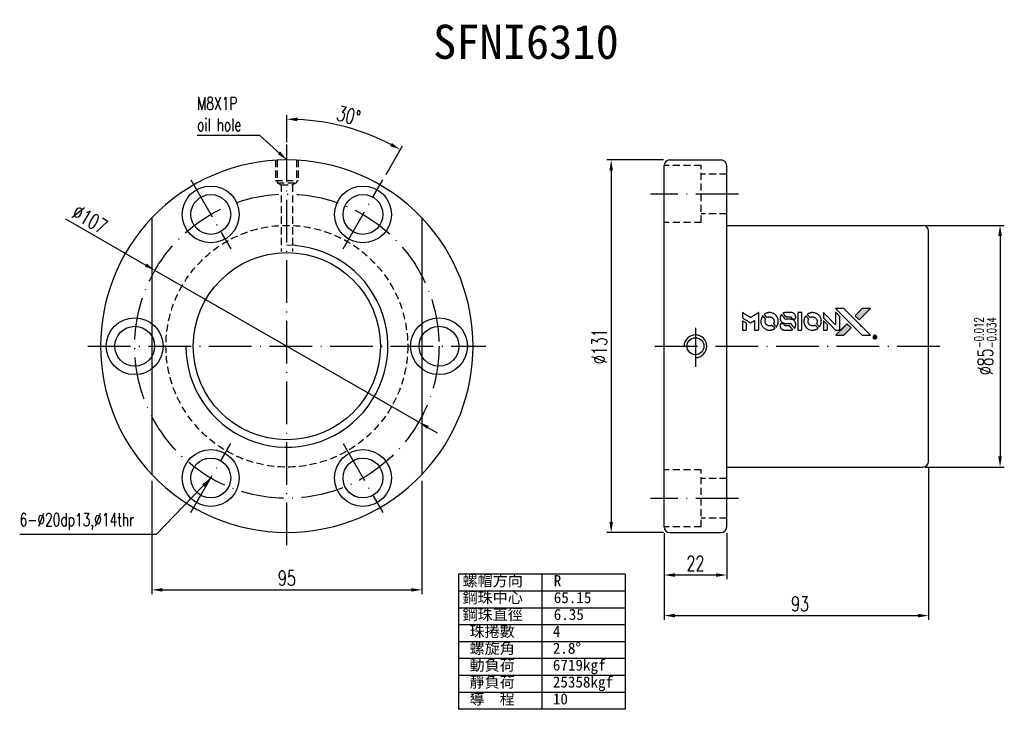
# Model space of a CAD drawing. Extents: x 956 to 1302, y 85 to 327.
import ezdxf
from ezdxf.enums import TextEntityAlignment as Align

# ---------------------------------------------------------------- set-up
doc = ezdxf.new("R2010")
doc.units = 0
doc.header["$MEASUREMENT"] = 0
doc.linetypes.add('CL-5', pattern=[7.1, 5, -1, 0.1, -1])
doc.linetypes.add('DASHED', pattern=[0.75, 0.5, -0.25])
doc.layers.get('0').update_dxf_attribs({"linetype": 'CONTINUOUS'})
doc.layers.add('CL', color=1, linetype='CL-5')
doc.layers.add('HID', color=2, linetype='DASHED')
doc.styles.add('CHN', font='SIMPLEX.shx', dxfattribs={"width": 0.7, "bigfont": 'CHINESET.shx'})
doc.styles.add('DIM-7', font='SIMPLEX.shx', dxfattribs={"width": 0.7, "bigfont": 'chineset.shx'})
doc.styles.add('T', font='KAIU.TTF')
doc.dimstyles.new('CNS', dxfattribs={"dimtxt": 4, "dimasz": 2, "dimexe": 1, "dimexo": 1.5, "dimgap": 0.09, "dimtad": 0, "dimdsep": 46, "dimtxsty": 'DIM-7', "dimcen": 0.09, "dimclrd": 4, "dimclre": 4, "dimclrt": 4, "dimadec": 0, "dimazin": 0, "dimtfac": 1, "dimtix": 1, "dimtmove": 2, "dimatfit": 3, "dimfxl": 1, "dimtvp": 0.85, "dimtolj": 1, "dimarcsym": 0})
doc.dimstyles.get("Standard").update_dxf_attribs({"dimscale": 0, "dimtxt": 4, "dimasz": 3, "dimexe": 1, "dimexo": 0.5, "dimgap": 1, "dimtad": 1, "dimdsep": 46, "dimtxsty": 'CHN', "dimcen": 0.09, "dimclrd": 256, "dimclre": 256, "dimclrt": 256, "dimadec": 0, "dimazin": 0, "dimtp": 1, "dimtm": 1, "dimtfac": 0.6, "dimtix": 1, "dimtmove": 2, "dimatfit": 3, "dimfxl": 1, "dimtvp": 0.85, "dimtolj": 1, "dimarcsym": 0})

# ---------------------------------------------------------------- blocks, each defined once
blk = doc.blocks.new('*D1')
at = {"color": 0, "lineweight": -2, "transparency": 16777216}
for p, q in [((1049.69, 284.1), (1049.69, 293.67)), ((1084.56, 272.76), (1090.35, 282.78))]:
    blk.add_line(p, q, dxfattribs=at)
blk.add_arc((1049.69, 212.35), 79.82, 62.6921, 87.3079, dxfattribs=at)
at = {"color": 0, "transparency": 16777216}
for points in [[(1053.42, 291.46), (1053.45, 292.71), (1049.69, 292.17)], [(1086.61, 283.82), (1086.01, 282.73), (1089.6, 281.48)]]:
    blk.add_solid(points, dxfattribs=at)
at = {"color": 0, "transparency": 16777216, "insert": (1071.41, 293.43), "char_height": 5.25, "attachment_point": 5, "rotation": 345, "style": 'DIM-7'}
blk.add_mtext('\\A1;30°', dxfattribs=at)
blk = doc.blocks.new('*D2')
at = {"color": 0, "lineweight": -2, "transparency": 16777216}
for p, q in [((971.81, 257.16), (1000.06, 240.9)), ((1096.06, 185.67), (1003.31, 239.03)), ((1099.31, 183.8), (1102.56, 181.93))]:
    blk.add_line(p, q, dxfattribs=at)
at = {"color": 0, "transparency": 16777216}
for points in [[(1000.38, 241.44), (999.75, 240.36), (1003.31, 239.03)], [(1099.62, 184.34), (1099, 183.26), (1096.06, 185.67)]]:
    blk.add_solid(points, dxfattribs=at)
at = {"color": 0, "transparency": 16777216, "insert": (980.4, 256.97), "char_height": 5.25, "attachment_point": 5, "rotation": 330.0867, "style": 'DIM-7'}
blk.add_mtext('\\A1;∅107', dxfattribs=at)
blk = doc.blocks.new('*D3')
at = {"color": 0, "lineweight": -2, "transparency": 16777216}
for p, q in [((1182.11, 277.85), (1162.23, 277.85)), ((1163.73, 274.1), (1163.73, 150.6)), ((1182.11, 146.85), (1162.23, 146.85))]:
    blk.add_line(p, q, dxfattribs=at)
at = {"color": 0, "transparency": 16777216}
for points in [[(1163.1, 274.1), (1164.35, 274.1), (1163.73, 277.85)], [(1163.1, 150.6), (1164.35, 150.6), (1163.73, 146.85)]]:
    blk.add_solid(points, dxfattribs=at)
at = {"color": 0, "transparency": 16777216, "insert": (1159.6, 212.35), "char_height": 5.25, "attachment_point": 5, "rotation": 90, "style": 'DIM-7'}
blk.add_mtext('\\A1;%%C131', dxfattribs=at)
blk = doc.blocks.new('*D4')
at = {"color": 0, "lineweight": -2, "transparency": 16777216}
for p, q in [((1182.36, 146.6), (1182.36, 130.4)), ((1204.36, 146.6), (1204.36, 130.4)), ((1200.61, 131.9), (1186.11, 131.9))]:
    blk.add_line(p, q, dxfattribs=at)
at = {"color": 0, "transparency": 16777216}
for points in [[(1186.11, 132.52), (1186.11, 131.27), (1182.36, 131.9)], [(1200.61, 132.52), (1200.61, 131.27), (1204.36, 131.9)]]:
    blk.add_solid(points, dxfattribs=at)
at = {"color": 0, "transparency": 16777216, "insert": (1193.36, 136.02), "char_height": 5.25, "attachment_point": 5, "style": 'DIM-7'}
blk.add_mtext('\\A1;22', dxfattribs=at)
blk = doc.blocks.new('*D5')
at = {"color": 0, "lineweight": -2, "transparency": 16777216}
for p, q in [((1275.36, 169.6), (1275.36, 116.13)), ((1182.36, 146.6), (1182.36, 116.13)), ((1186.11, 117.63), (1271.61, 117.63))]:
    blk.add_line(p, q, dxfattribs=at)
at = {"color": 0, "transparency": 16777216}
for points in [[(1186.11, 118.26), (1186.11, 117.01), (1182.36, 117.63)], [(1271.61, 118.26), (1271.61, 117.01), (1275.36, 117.63)]]:
    blk.add_solid(points, dxfattribs=at)
at = {"color": 0, "transparency": 16777216, "insert": (1228.86, 121.76), "char_height": 5.25, "attachment_point": 5, "style": 'DIM-7'}
blk.add_mtext('\\A1; 93', dxfattribs=at)
blk = doc.blocks.new('*D6')
at = {"color": 0, "lineweight": -2, "transparency": 16777216}
for p, q in [((1274.11, 254.85), (1301.96, 254.85)), ((1300.46, 251.1), (1300.46, 173.6)), ((1274.11, 169.85), (1301.96, 169.85))]:
    blk.add_line(p, q, dxfattribs=at)
at = {"color": 0, "transparency": 16777216}
for points in [[(1299.83, 251.1), (1301.08, 251.1), (1300.46, 254.85)], [(1299.83, 173.6), (1301.08, 173.6), (1300.46, 169.85)]]:
    blk.add_solid(points, dxfattribs=at)
at = {"color": 0, "transparency": 16777216, "insert": (1295.28, 212.35), "char_height": 5.25, "attachment_point": 5, "rotation": 90, "style": 'CHN'}
blk.add_mtext('\\A1;%%C85{\\H3.15;\\S-0.012^ -0.034;}', dxfattribs=at)
blk = doc.blocks.new('*D7')
at = {"color": 0, "lineweight": -2, "transparency": 16777216}
for p, q in [((1002.19, 165), (1002.19, 125.19)), ((1097.19, 165), (1097.19, 125.19)), ((1005.94, 126.69), (1093.44, 126.69))]:
    blk.add_line(p, q, dxfattribs=at)
at = {"color": 0, "transparency": 16777216}
for points in [[(1005.94, 127.31), (1005.94, 126.06), (1002.19, 126.69)], [(1093.44, 127.31), (1093.44, 126.06), (1097.19, 126.69)]]:
    blk.add_solid(points, dxfattribs=at)
at = {"color": 0, "transparency": 16777216, "insert": (1049.69, 130.81), "char_height": 5.25, "attachment_point": 5, "style": 'DIM-7'}
blk.add_mtext('\\A1;95', dxfattribs=at)

msp = doc.modelspace()

# ---------------------------------------------------------------- hatches: boundary and pattern name
at = {"linetype": 'Continuous'}
h = msp.add_hatch(color=0, dxfattribs=at)
h.dxf.hatch_style = 1
h.paths.add_polyline_path([(1254.895, 225.584), (1253.44, 225.583), (1251.984, 225.583), (1250.73, 224.32, 0.000288), (1250.249, 223.835, 0.000479), (1249.844, 223.426, 0.000013), (1249.478, 223.055, 0.197177), (1249.476, 223.049, 0.1112764), (1249.477, 223.046, 0.0015954), (1249.92, 222.598, 0.0005055), (1250.197, 222.32), (1250.918, 221.599), (1252.907, 223.592)])
h.paths.add_polyline_path([(1246.806, 217.493), (1248.08, 218.768), (1247.357, 219.491, 0.000476), (1247.079, 219.768, 0.0015067), (1246.63, 220.213, 0.2256647), (1246.624, 220.213, 0.0011115), (1246.015, 219.607, 0.0003511), (1245.638, 219.229, 0.000108), (1244.045, 217.629, 0.0006916), (1243.239, 216.818, 0.0000771), (1242.683, 216.256, 0.1975269), (1242.675, 216.236, 0.2961744), (1242.681, 216.227, 0.0041949), (1243.394, 216.22, 0.0005293), (1244.104, 216.219), (1245.532, 216.219)])

# ---------------------------------------------------------------- linework, layer by layer
at = {"color": 0, "ltscale": 5}
for p, q in [((1184.36, 277.852), (1202.36, 277.852)), ((1182.36, 148.852), (1182.36, 275.852)), ((1204.36, 148.852), (1204.36, 275.852)), ((1204.36, 254.852), (1273.36, 254.852)), ((1275.36, 171.852), (1275.36, 252.852)), ((1275.36, 171.852), (1275.36, 252.852)), ((1193.36, 218.857), (1193.36, 205.105)), ((1204.36, 169.852), (1273.36, 169.852)), ((1184.36, 146.852), (1202.36, 146.852))]:
    msp.add_line(p, q, dxfattribs=at)
at = {"color": 0, "ltscale": 10}
for p, q in [((1002.188, 257.452), (1002.188, 167.252)), ((1097.188, 257.452), (1097.188, 167.252))]:
    msp.add_line(p, q, dxfattribs=at)
at = {"color": 0}
for p, q in [((1168.659, 132.179), (1110.077, 132.179)), ((1110.077, 132.179), (1110.077, 84.687)), ((1139.368, 132.179), (1139.368, 84.687)), ((1168.659, 132.179), (1168.659, 84.687)), ((1168.659, 126.242), (1110.077, 126.242)), ((1168.659, 120.306), (1110.077, 120.306)), ((1168.659, 114.369), (1110.077, 114.369)), ((1168.659, 108.433), (1110.077, 108.433)), ((1168.659, 102.496), (1110.077, 102.496)), ((1168.659, 96.56), (1110.077, 96.56)), ((1168.659, 90.623), (1110.077, 90.623)), ((1168.659, 84.687), (1110.077, 84.687))]:
    msp.add_line(p, q, dxfattribs=at)
for points in [[(1244.387, 223.833, -0.000056), (1245.258, 222.96, -0.000021), (1246.48, 221.735, -0.000021), (1247.811, 220.401, -0.000025), (1249.058, 219.151), (1251.982, 216.219), (1253.431, 216.223), (1254.88, 216.226), (1252.926, 218.193, 0.000274), (1251.987, 219.138, 0.000123), (1250.751, 220.379, 0.000121), (1249.444, 221.69, 0.000165), (1248.265, 222.872), (1245.557, 225.583), (1244.098, 225.583), (1242.639, 225.583)], [(1250.73, 224.32, 0.000288), (1250.249, 223.835, 0.000479), (1249.844, 223.426, 0.000013), (1249.478, 223.055, 0.197177), (1249.476, 223.049, 0.197497), (1249.478, 223.044, 0.00004), (1249.688, 222.832, 0.000836), (1249.921, 222.597, 0.000505), (1250.197, 222.32), (1250.918, 221.599), (1252.907, 223.592), (1254.895, 225.584), (1253.44, 225.583), (1251.984, 225.583)], [(1209.844, 223.251), (1209.844, 222.324), (1210.098, 222.168, -0.000297), (1210.254, 222.073, -0.000037), (1210.593, 221.865, -0.000043), (1210.997, 221.618, -0.000036), (1211.426, 221.354, 0.000044), (1211.847, 221.097, 0.000063), (1212.221, 220.867, 0.000035), (1212.537, 220.674, 0.0009), (1212.624, 220.621), (1212.747, 220.546), (1212.91, 220.646, 0.001175), (1213.004, 220.704, 0.000208), (1213.179, 220.813, 0.000225), (1213.385, 220.941, 0.000203), (1213.598, 221.074, -0.000711), (1213.8, 221.2, -0.001119), (1213.975, 221.308, -0.000263), (1214.128, 221.402, -0.04589), (1214.145, 221.411, -0.519312), (1214.16, 221.4, -0.001914), (1214.165, 221.152, -0.003124), (1214.168, 220.742, -0.000285), (1214.168, 219.721), (1214.168, 218.023), (1214.761, 218.023, 0.001727), (1215.185, 218.025, 0.025279), (1215.335, 218.033, 0.073886), (1215.422, 218.056, 0.07426), (1215.499, 218.103, 0.03264), (1215.518, 218.122, 0.01784), (1215.54, 218.147, 0.017712), (1215.56, 218.175, 0.026854), (1215.576, 218.2), (1215.607, 218.259), (1215.611, 221.221), (1215.615, 224.183), (1215.582, 224.162, -0.004595), (1215.559, 224.148, -0.00016), (1215.469, 224.091, -0.000298), (1215.362, 224.025, -0.000208), (1215.242, 223.951, 0.000986), (1214.889, 223.731, 0.00025), (1214.317, 223.373, 0.000268), (1213.707, 222.991, 0.000436), (1213.19, 222.666, -0.002932), (1213.019, 222.56, -0.004718), (1212.873, 222.472, -0.001113), (1212.744, 222.396, -0.227179), (1212.73, 222.395, -0.045982), (1212.715, 222.402, -0.000145), (1212.542, 222.508, -0.000825), (1212.347, 222.629, -0.000517), (1212.119, 222.77, 0.000056), (1211.336, 223.257, 0.000289), (1210.903, 223.525, 0.000481), (1210.58, 223.725, 0.000418), (1210.242, 223.934), (1209.844, 224.178)], [(1216.922, 222.902, 0.064158), (1216.543, 222.19, 0.06356), (1216.354, 221.403, 0.064004), (1216.37, 220.6, 0.066747), (1216.589, 219.838, 0.04321), (1216.85, 219.362, 0.044737), (1217.186, 218.943, 0.044901), (1217.589, 218.592, 0.044184), (1218.051, 218.317, 0.026293), (1218.402, 218.17, 0.033344), (1218.741, 218.074, 0.033227), (1219.09, 218.023, 0.025815), (1219.473, 218.013, 0.023119), (1219.84, 218.039, 0.031044), (1220.168, 218.099, 0.031337), (1220.483, 218.198, 0.024258), (1220.813, 218.344, 0.015622), (1220.929, 218.406, 0.008495), (1221.066, 218.49, 0.008415), (1221.198, 218.575, 0.020814), (1221.291, 218.644), (1221.333, 218.677), (1220.891, 219.123, 0.002843), (1220.56, 219.454, 0.033917), (1220.424, 219.572, 0.087906), (1220.321, 219.623, 0.073302), (1220.201, 219.641, 0.022047), (1220.142, 219.638, 0.026465), (1220.087, 219.631, 0.022233), (1220.026, 219.616, 0.009985), (1219.948, 219.591, -0.039011), (1219.663, 219.52, -0.044398), (1219.383, 219.498, -0.045096), (1219.108, 219.526, -0.04265), (1218.836, 219.603, -0.071154), (1218.453, 219.814, -0.068827), (1218.14, 220.126, -0.068713), (1217.922, 220.512, -0.070507), (1217.82, 220.939, -0.028605), (1217.813, 221.122, -0.031418), (1217.828, 221.299, -0.031044), (1217.865, 221.474, -0.02668), (1217.924, 221.653, 0.038913), (1217.957, 221.758, 0.043732), (1217.971, 221.864, 0.047754), (1217.966, 221.96, 0.075756), (1217.942, 222.039, 0.07294), (1217.915, 222.08, 0.003456), (1217.802, 222.202, 0.005023), (1217.655, 222.356, 0.002422), (1217.463, 222.551, 0.000819), (1217.289, 222.725, 0.001349), (1217.142, 222.872, 0.0001), (1217.009, 223.003, 0.205335), (1217.004, 223.005, 0.219821), (1216.999, 223.003, 0.002494), (1216.977, 222.975, 0.007089), (1216.951, 222.941, 0.004494)], [(1219.086, 224.15, 0.024131), (1218.823, 224.109, 0.022344), (1218.558, 224.042, 0.021883), (1218.295, 223.951, 0.020884), (1218.036, 223.835, 0.010669), (1217.889, 223.758, 0.010389), (1217.744, 223.674, 0.010913), (1217.615, 223.592, 0.022227), (1217.519, 223.521), (1217.483, 223.492), (1217.948, 223.035, 0.002452), (1218.13, 222.858, 0.003628), (1218.292, 222.705, 0.001662), (1218.43, 222.575, 0.070159), (1218.464, 222.552, 0.047671), (1218.49, 222.542, 0.018624), (1218.528, 222.533, 0.017921), (1218.571, 222.526, 0.018804), (1218.614, 222.522, 0.018255), (1218.672, 222.521, 0.041312), (1218.716, 222.525, 0.037164), (1218.762, 222.537, 0.012342), (1218.826, 222.561, -0.015101), (1218.981, 222.619, -0.035998), (1219.101, 222.649, -0.033244), (1219.228, 222.663, -0.011249), (1219.416, 222.668, -0.004059), (1219.568, 222.666, -0.019693), (1219.655, 222.662, -0.027943), (1219.726, 222.651, -0.014411), (1219.814, 222.63, -0.033089), (1220.022, 222.558, -0.033887), (1220.217, 222.461, -0.034021), (1220.396, 222.338, -0.033942), (1220.557, 222.192, -0.02816), (1220.701, 222.025, -0.035032), (1220.814, 221.854, -0.035269), (1220.902, 221.669, -0.029196), (1220.969, 221.463, -0.037862), (1221.013, 221.225, -0.043657), (1221.017, 220.995, -0.043064), (1220.981, 220.764, -0.035184), (1220.904, 220.527, 0.033699), (1220.868, 220.414, 0.052815), (1220.853, 220.313, 0.059167), (1220.861, 220.22, 0.058972), (1220.89, 220.131, 0.059208), (1220.933, 220.062, 0.021125), (1221.009, 219.975, 0.008691), (1221.149, 219.831, 0.000851), (1221.495, 219.491, 0.001873), (1221.673, 219.318, 0.013884), (1221.76, 219.238, 0.022355), (1221.813, 219.196, 0.341453), (1221.835, 219.197, 0.073011), (1221.879, 219.246, 0.004587), (1221.985, 219.408, 0.00748), (1222.089, 219.577, 0.016837), (1222.162, 219.708, 0.028606), (1222.302, 220.029, 0.031352), (1222.401, 220.354, 0.031004), (1222.458, 220.692, 0.0268), (1222.478, 221.051, 0.026698), (1222.457, 221.432, 0.03002), (1222.397, 221.794, 0.030357), (1222.294, 222.142, 0.028554), (1222.147, 222.483, 0.062944), (1221.726, 223.115, 0.062206), (1221.159, 223.625, 0.062448), (1220.487, 223.978, 0.064355), (1219.754, 224.15, 0.017377), (1219.608, 224.16, 0.008369), (1219.42, 224.163, 0.008367), (1219.232, 224.16, 0.01757)], [(1223.485, 223.361, 0.023289), (1223.391, 223.215, 0.026845), (1223.316, 223.067, 0.026047), (1223.256, 222.908, 0.019751), (1223.206, 222.728, 0.013249), (1223.184, 222.627, 0.025169), (1223.174, 222.544, 0.016532), (1223.169, 222.441, 0.002937), (1223.167, 222.247, 0.003317), (1223.168, 222.074, 0.011808), (1223.172, 221.964, 0.01777), (1223.18, 221.88, 0.021476), (1223.194, 221.803, 0.04325), (1223.296, 221.477, 0.045753), (1223.45, 221.18, 0.04649), (1223.654, 220.92, 0.047672), (1223.9, 220.705, 0.025315), (1224.006, 220.637, 0.015208), (1224.138, 220.566, 0.01512), (1224.276, 220.503, 0.022488), (1224.401, 220.457, 0.027857), (1224.594, 220.407, 0.034138), (1224.78, 220.382, 0.014286), (1225.062, 220.373, 0.00124), (1225.781, 220.371, -0.00103), (1226.222, 220.37, -0.002552), (1226.546, 220.367, -0.001594), (1226.791, 220.363, -0.047676), (1226.852, 220.356, -0.085307), (1226.96, 220.313, -0.097789), (1227.041, 220.238, -0.085947), (1227.094, 220.129, -0.051339), (1227.121, 219.988, 0.014634), (1227.126, 219.939, 0.015028), (1227.134, 219.891, 0.014927), (1227.144, 219.85, 0.059415), (1227.153, 219.827, 0.070595), (1227.191, 219.775, 0.00028), (1227.699, 219.261, 0.000111), (1228.221, 218.734, 0.200239), (1228.243, 218.725, 0.268906), (1228.257, 218.733, 0.001866), (1228.329, 218.86, 0.007532), (1228.396, 218.982, 0.017818), (1228.44, 219.076, 0.013256), (1228.482, 219.179, 0.011636), (1228.52, 219.289, 0.011528), (1228.554, 219.401, 0.012303), (1228.581, 219.513, 0.0423), (1228.604, 219.687, 0.013657), (1228.61, 219.948, 0.013857), (1228.6, 220.211, 0.037428), (1228.575, 220.395, 0.014927), (1228.544, 220.519, 0.0122), (1228.505, 220.648, 0.012518), (1228.461, 220.769, 0.023062), (1228.418, 220.865, 0.065961), (1228.184, 221.211, 0.06055), (1227.862, 221.496, 0.059676), (1227.476, 221.698, 0.060497), (1227.055, 221.802, 0.025683), (1226.965, 221.809, 0.001528), (1226.692, 221.813, 0.002124), (1226.347, 221.816, 0.001173), (1225.927, 221.817, -0.000809), (1225.19, 221.818, -0.017164), (1224.971, 221.827, -0.063931), (1224.856, 221.85, -0.108429), (1224.773, 221.9, -0.052941), (1224.726, 221.956, -0.063675), (1224.694, 222.017, -0.050562), (1224.675, 222.095, -0.020337), (1224.664, 222.204, 0.009897), (1224.658, 222.271, 0.016482), (1224.651, 222.327, 0.019019), (1224.641, 222.371, 0.06043), (1224.631, 222.399, 0.076267), (1224.583, 222.463, 0.00054), (1224.102, 222.939, 0.000307), (1223.609, 223.425, 0.142594), (1223.57, 223.447, 0.232419), (1223.558, 223.444, 0.022995), (1223.537, 223.424, 0.024627), (1223.512, 223.396, 0.015407)], [(1224.828, 224.155, 0.018538), (1224.735, 224.144, 0.010695), (1224.625, 224.123, 0.01068), (1224.515, 224.097, 0.017678), (1224.424, 224.07, 0.013849), (1224.321, 224.033, 0.011814), (1224.214, 223.988, 0.004513), (1224.115, 223.942, 0.290035), (1224.105, 223.926, 0.196418), (1224.108, 223.918, 0.000124), (1224.285, 223.739, 0.001477), (1224.482, 223.538, 0.000898), (1224.717, 223.303), (1225.329, 222.692), (1226.095, 222.688, -0.001471), (1226.674, 222.683, -0.028714), (1226.852, 222.671, -0.097073), (1226.952, 222.638, -0.084199), (1227.038, 222.568, -0.042698), (1227.078, 222.513, -0.053912), (1227.106, 222.456, -0.051004), (1227.121, 222.392, -0.032967), (1227.126, 222.315, 0.00807), (1227.127, 222.276, 0.003023), (1227.129, 222.221, 0.002994), (1227.132, 222.162, 0.003629), (1227.135, 222.106), (1227.145, 221.975), (1227.731, 221.975, 0.001618), (1228.011, 221.976, 0.005206), (1228.197, 221.979, 0.00535), (1228.327, 221.984, 0.060675), (1228.377, 221.992, 0.048484), (1228.405, 222.004, 0.02389), (1228.438, 222.023, 0.022812), (1228.472, 222.048, 0.02462), (1228.503, 222.075, 0.061781), (1228.562, 222.149, 0.080179), (1228.595, 222.229, 0.048561), (1228.611, 222.343, 0.010021), (1228.615, 222.547, 0.016602), (1228.606, 222.82, 0.031409), (1228.577, 223.038, 0.036474), (1228.526, 223.228, 0.03439), (1228.446, 223.413, 0.065928), (1228.244, 223.703, 0.069066), (1227.976, 223.926, 0.065697), (1227.646, 224.076, 0.051559), (1227.259, 224.15, 0.020904), (1227.052, 224.16, 0.000451), (1226.039, 224.163, 0.000419), (1225.02, 224.164, 0.022759)], [(1229.32, 221.098), (1229.324, 218.03), (1229.925, 218.03), (1230.527, 218.03), (1230.598, 218.067, 0.071429), (1230.658, 218.109, 0.054799), (1230.71, 218.17, 0.053585), (1230.748, 218.242, 0.060698), (1230.768, 218.318, 0.033975), (1230.776, 218.444, 0.000112), (1230.777, 220.004, 0.000726), (1230.774, 221.531, 0.001084), (1230.767, 222.866), (1230.758, 224.165), (1230.037, 224.165), (1229.316, 224.165)], [(1232.061, 222.897, 0.018008), (1231.974, 222.764, 0.009842), (1231.877, 222.596, 0.009807), (1231.785, 222.421, 0.015716), (1231.715, 222.268, 0.048467), (1231.542, 221.719, 0.045841), (1231.474, 221.137, 0.046006), (1231.513, 220.554, 0.049638), (1231.659, 220.003, 0.064819), (1232.038, 219.288, 0.06695), (1232.584, 218.701, 0.066691), (1233.268, 218.279, 0.063505), (1234.05, 218.042, 0.03135), (1234.251, 218.021, 0.010439), (1234.545, 218.015, 0.010391), (1234.84, 218.021, 0.032408), (1235.036, 218.042, 0.015696), (1235.268, 218.09, 0.018095), (1235.486, 218.15, 0.018551), (1235.693, 218.225, 0.018352), (1235.896, 218.314, 0.015568), (1236.029, 218.385, 0.009832), (1236.181, 218.475, 0.009795), (1236.322, 218.567, 0.023727), (1236.422, 218.642), (1236.462, 218.675), (1236.021, 219.122, 0.001528), (1235.771, 219.374, 0.010022), (1235.643, 219.498, 0.019586), (1235.56, 219.569, 0.061865), (1235.498, 219.606, 0.055054), (1235.403, 219.637, 0.061607), (1235.308, 219.644, 0.048725), (1235.197, 219.628, 0.020221), (1235.051, 219.586, -0.017722), (1234.894, 219.54, -0.02685), (1234.755, 219.513, -0.02759), (1234.616, 219.5, -0.020233), (1234.461, 219.502, -0.04793), (1234.166, 219.545, -0.048386), (1233.885, 219.643, -0.047866), (1233.626, 219.795, -0.044964), (1233.395, 219.996, -0.04333), (1233.201, 220.236, -0.050921), (1233.063, 220.494, -0.051473), (1232.981, 220.772, -0.0459), (1232.953, 221.072, -0.019014), (1232.959, 221.218, -0.024114), (1232.975, 221.351, -0.025081), (1233.004, 221.477, -0.023892), (1233.046, 221.603, 0.008624), (1233.082, 221.701, 0.026486), (1233.101, 221.769, 0.035074), (1233.111, 221.828, 0.02756), (1233.113, 221.892, 0.087163), (1233.092, 221.995, 0.073291), (1233.037, 222.092, 0.028074), (1232.916, 222.23, 0.002594), (1232.597, 222.553), (1232.141, 223.009)], [(1234.214, 224.149, 0.023681), (1233.959, 224.11, 0.022402), (1233.705, 224.047, 0.021929), (1233.451, 223.959, 0.020503), (1233.201, 223.848, 0.013745), (1233.058, 223.773, 0.009767), (1232.903, 223.682, 0.009658), (1232.761, 223.591, 0.027804), (1232.668, 223.52), (1232.633, 223.491), (1233.083, 223.04, 0.002053), (1233.301, 222.824, 0.006738), (1233.447, 222.684, 0.007826), (1233.551, 222.59, 0.063909), (1233.604, 222.554, 0.061532), (1233.685, 222.526, 0.068674), (1233.767, 222.519, 0.052072), (1233.865, 222.535, 0.019648), (1233.997, 222.576, -0.018366), (1234.16, 222.628, -0.0288), (1234.302, 222.658, -0.029061), (1234.447, 222.672, -0.019155), (1234.614, 222.672, -0.053809), (1234.975, 222.619, -0.058833), (1235.304, 222.491, -0.058566), (1235.596, 222.289, -0.052525), (1235.845, 222.017, -0.044733), (1235.985, 221.787, -0.040573), (1236.088, 221.528, -0.041123), (1236.147, 221.26, -0.04951), (1236.156, 221.002, -0.017369), (1236.143, 220.881, -0.024255), (1236.124, 220.775, -0.023787), (1236.093, 220.669, -0.015798), (1236.049, 220.55, 0.010631), (1236.02, 220.475, 0.033653), (1236.005, 220.424, 0.037806), (1235.998, 220.374, 0.016307), (1235.996, 220.307, 0.068179), (1236.014, 220.177, 0.095747), (1236.067, 220.072, 0.033418), (1236.19, 219.933, 0.002133), (1236.579, 219.552, 0.001452), (1236.8, 219.339, 0.012393), (1236.901, 219.246, 0.020479), (1236.961, 219.198, 0.344362), (1236.985, 219.198, 0.074287), (1237.033, 219.252, 0.005454), (1237.139, 219.418, 0.008391), (1237.245, 219.592, 0.017097), (1237.32, 219.733, 0.027375), (1237.444, 220.024, 0.02835), (1237.534, 220.324, 0.027723), (1237.591, 220.638, 0.023913), (1237.617, 220.973, 0.027047), (1237.607, 221.374, 0.031685), (1237.552, 221.751, 0.032425), (1237.452, 222.11, 0.031013), (1237.305, 222.459, 0.037914), (1237.06, 222.872, 0.040153), (1236.759, 223.235, 0.039834), (1236.402, 223.548, 0.036173), (1235.989, 223.811, 0.040752), (1235.583, 223.989, 0.035885), (1235.137, 224.108, 0.035491), (1234.672, 224.162, 0.037615)], [(1238.337, 223.264), (1238.337, 222.333), (1240.495, 220.178), (1242.654, 218.023), (1243.255, 218.027, 0.0008), (1243.642, 218.03, 0.010795), (1243.783, 218.034, 0.030495), (1243.861, 218.043, 0.080372), (1243.914, 218.061, 0.03816), (1243.965, 218.094, 0.041799), (1244.009, 218.134, 0.042486), (1244.045, 218.179, 0.042078), (1244.074, 218.231, 0.099276), (1244.09, 218.304, 0.003302), (1244.095, 218.603, 0.002586), (1244.097, 219.127, 0.000204), (1244.095, 220.522), (1244.09, 222.755), (1243.372, 223.471), (1242.654, 224.187), (1242.646, 222.041), (1242.639, 219.895), (1240.527, 222.017, 0.000253), (1239.715, 222.833, 0.000412), (1239.024, 223.525, 0.000041), (1238.406, 224.143, 0.041338), (1238.376, 224.168), (1238.337, 224.196)], [(1209.844, 219.655), (1209.844, 218.023), (1210.439, 218.023, 0.000842), (1210.817, 218.024, 0.010591), (1210.96, 218.027, 0.028995), (1211.04, 218.036, 0.069543), (1211.097, 218.053, 0.051063), (1211.15, 218.085, 0.039932), (1211.2, 218.129, 0.039414), (1211.243, 218.181, 0.045845), (1211.274, 218.237, 0.094811), (1211.288, 218.294, 0.007124), (1211.294, 218.454, 0.004713), (1211.297, 218.727, 0.000534), (1211.297, 219.347), (1211.296, 220.406), (1211.146, 220.498, 0.000828), (1210.71, 220.767, 0.000879), (1210.282, 221.029, 0.000048), (1209.863, 221.284, 0.137596), (1209.851, 221.288, 0.413028), (1209.848, 221.285, 0.000016), (1209.846, 220.808, 0.000623), (1209.845, 220.281, 0.000374)], [(1223.403, 220.186, 0.065483), (1223.333, 220.151, 0.053271), (1223.268, 220.097, 0.052018), (1223.215, 220.028, 0.0556), (1223.179, 219.952, 0.036839), (1223.166, 219.903, 0.026922), (1223.158, 219.846, 0.016905), (1223.154, 219.768, 0.004317), (1223.154, 219.641, 0.016369), (1223.164, 219.376, 0.029936), (1223.192, 219.162, 0.03418), (1223.241, 218.973, 0.031327), (1223.318, 218.787, 0.046935), (1223.456, 218.559, 0.054053), (1223.628, 218.373, 0.053701), (1223.838, 218.227, 0.045364), (1224.086, 218.119, 0.032479), (1224.305, 218.062, 0.03386), (1224.527, 218.035, 0.013578), (1224.876, 218.025, 0.001155), (1225.773, 218.027, 0.000413), (1226.544, 218.031, 0.005008), (1226.84, 218.036, 0.013199), (1227.007, 218.045, 0.033956), (1227.127, 218.062, 0.013909), (1227.252, 218.093, 0.010864), (1227.385, 218.133, 0.010938), (1227.506, 218.175, 0.028702), (1227.59, 218.213), (1227.654, 218.245), (1227.036, 218.872), (1226.417, 219.499), (1225.694, 219.499, -0.001504), (1225.385, 219.499, -0.00328), (1225.148, 219.502, -0.001901), (1224.962, 219.506, -0.061333), (1224.918, 219.513, -0.063621), (1224.855, 219.539, -0.048633), (1224.795, 219.583, -0.046769), (1224.741, 219.639, -0.047961), (1224.7, 219.704, -0.02678), (1224.675, 219.759, -0.050957), (1224.663, 219.805, -0.029398), (1224.656, 219.868, -0.00401), (1224.651, 220), (1224.645, 220.214), (1224.064, 220.213, 0.001061), (1223.716, 220.212, 0.009147), (1223.561, 220.209, 0.020721), (1223.469, 220.201, 0.051619)], [(1238.337, 219.648), (1238.337, 218.022), (1238.943, 218.026), (1239.549, 218.03), (1239.619, 218.074, 0.03146), (1239.651, 218.096, 0.026444), (1239.682, 218.124, 0.026444), (1239.71, 218.155, 0.031457), (1239.732, 218.187), (1239.776, 218.257), (1239.78, 219.062), (1239.784, 219.867), (1239.072, 220.57, 0.000745), (1238.798, 220.84, 0.001228), (1238.565, 221.067, 0.000087), (1238.356, 221.27, 0.195134), (1238.348, 221.273, 0.412117), (1238.343, 221.269, 0.000048), (1238.34, 220.796, 0.00109), (1238.338, 220.271, 0.000653)], [(1245.639, 219.229, 0.000108), (1244.045, 217.629, 0.000692), (1243.239, 216.817, 0.000077), (1242.683, 216.256, 0.197527), (1242.675, 216.236, 0.410182), (1242.684, 216.226, 0.000493), (1242.982, 216.223, 0.002424), (1243.394, 216.22, 0.000529), (1244.103, 216.219), (1245.532, 216.219), (1246.806, 217.493), (1248.08, 218.768), (1247.357, 219.491, 0.000476), (1247.079, 219.768, 0.000789), (1246.844, 220.001, 0.000035), (1246.632, 220.212, 0.19758), (1246.627, 220.214, 0.198396), (1246.622, 220.212, 0.000019), (1246.333, 219.925, 0.000582), (1246.015, 219.607, 0.000351)], [(1256.281, 216.168, 0.082374), (1256.094, 216.083, 0.083404), (1255.945, 215.943, 0.082663), (1255.85, 215.76, 0.07897), (1255.817, 215.553, 0.084941), (1255.856, 215.322, 0.08953), (1255.97, 215.122, 0.090743), (1256.145, 214.976, 0.090193), (1256.361, 214.901, 0.10067), (1256.605, 214.913, 0.099454), (1256.827, 215.019, 0.097736), (1256.993, 215.204, 0.09365), (1257.08, 215.441, 0.07584), (1257.082, 215.624, 0.068415), (1257.031, 215.805, 0.068328), (1256.932, 215.967, 0.075277), (1256.797, 216.089, 0.059367), (1256.682, 216.147, 0.048986), (1256.549, 216.181, 0.048519), (1256.411, 216.188, 0.055347)], [(1256.191, 215.539), (1256.191, 215.174), (1256.234, 215.174), (1256.276, 215.174), (1256.28, 215.328), (1256.284, 215.482), (1256.373, 215.486), (1256.463, 215.49), (1256.525, 215.393, -0.003356), (1256.551, 215.351, -0.002757), (1256.579, 215.306, -0.002784), (1256.604, 215.265, -0.007382), (1256.621, 215.235, 0.019487), (1256.642, 215.2, 0.098302), (1256.658, 215.183, 0.116932), (1256.678, 215.176, 0.032798), (1256.711, 215.174), (1256.767, 215.174), (1256.727, 215.242, 0.005748), (1256.708, 215.274, 0.002522), (1256.681, 215.317, 0.002495), (1256.653, 215.362, 0.00334), (1256.626, 215.403), (1256.565, 215.496), (1256.615, 215.522, 0.066516), (1256.663, 215.556, 0.085926), (1256.697, 215.599, 0.082934), (1256.714, 215.651, 0.05747), (1256.717, 215.714, 0.023576), (1256.712, 215.752, 0.043538), (1256.705, 215.781, 0.050891), (1256.693, 215.806, 0.049897), (1256.677, 215.827, 0.067884), (1256.629, 215.867, 0.077412), (1256.575, 215.89, 0.049266), (1256.498, 215.901, 0.012208), (1256.371, 215.904), (1256.191, 215.904)], [(1256.583, 215.788, -0.120545), (1256.61, 215.754, -0.09136), (1256.621, 215.708, -0.087576), (1256.616, 215.658, -0.098026), (1256.593, 215.616, -0.079907), (1256.572, 215.597, -0.087697), (1256.547, 215.586, -0.041371), (1256.507, 215.581, -0.005557), (1256.421, 215.577), (1256.277, 215.572), (1256.277, 215.695), (1256.277, 215.818), (1256.411, 215.818, -0.007471), (1256.485, 215.817, -0.035301), (1256.528, 215.813, -0.060486), (1256.557, 215.804, -0.063546)]]:
    msp.add_lwpolyline(points, format="xyb", close=True, dxfattribs=at)
at = {"color": 0, "ltscale": 10}
for centre, radius in [((1022.938, 258.684), 10), ((1076.438, 258.684), 10), ((1022.938, 258.684), 7), ((1076.438, 258.684), 7), ((1049.688, 212.352), 32.9), ((996.188, 212.352), 10), ((1103.188, 212.352), 10), ((996.188, 212.352), 7), ((1103.188, 212.352), 7), ((1022.938, 166.019), 10), ((1076.438, 166.019), 10), ((1022.938, 166.019), 7), ((1076.438, 166.019), 7)]:
    msp.add_circle(centre, radius, dxfattribs=at)
at = {"color": 0, "ltscale": 5}
msp.add_circle((1193.36, 212.352), 3, dxfattribs=at)
at = {"color": 0, "ltscale": 10}
for radius, start, end in [(65.5, 43.51528, 136.48473), (65.5, 136.48473, 223.51528), (65.5, 316.48473, 43.51528), (35.5, 180.00001, 90.00002), (35.5, 180.00001, 90.00002), (65.5, 223.51528, 316.48474)]:
    msp.add_arc((1049.688, 212.352), radius, start, end, dxfattribs=at)
at = {"color": 0, "ltscale": 5}
for centre, radius, start, end in [((1184.36, 275.852), 2, 90, 180), ((1202.36, 275.852), 2, 0, 90), ((1273.36, 252.852), 2, 0, 90), ((1193.36, 212.352), 4, 270, 180), ((1273.36, 171.852), 2, 270, 0), ((1184.36, 148.852), 2, 180, 270), ((1202.36, 148.852), 2, 270, 0)]:
    msp.add_arc(centre, radius, start, end, dxfattribs=at)
at = {"layer": 'CL', "color": 0, "ltscale": 3}
for p, q in [((1049.688, 142.352), (1049.688, 283.259)), ((1015.938, 270.808), (1029.938, 246.56)), ((1069.438, 246.56), (1083.438, 270.808)), ((1208.491, 265.852), (1177.53, 265.852)), ((979.688, 212.352), (1119.688, 212.352)), ((1179.112, 212.352), (1281.556, 212.352)), ((1015.938, 153.895), (1029.938, 178.144)), ((1069.438, 178.144), (1083.438, 153.895)), ((1208.491, 158.852), (1177.53, 158.852))]:
    msp.add_line(p, q, dxfattribs=at)
msp.add_circle((1049.688, 212.352), 53.5, dxfattribs=at)
at = {"layer": 'HID', "color": 0, "ltscale": 5}
for p, q in [((1045.688, 277.852), (1045.688, 270.652)), ((1046.288, 277.852), (1046.288, 269.852)), ((1053.088, 277.852), (1053.088, 269.852)), ((1053.688, 277.852), (1053.688, 270.652)), ((1195.36, 275.852), (1182.36, 275.852)), ((1195.36, 255.852), (1195.36, 275.852)), ((1045.688, 270.652), (1053.688, 270.652)), ((1204.36, 272.852), (1195.36, 272.852)), ((1046.288, 269.852), (1053.088, 269.852)), ((1046.288, 269.852), (1047.688, 269.152)), ((1047.688, 269.152), (1047.688, 245.632)), ((1047.688, 269.152), (1051.688, 269.152)), ((1053.088, 269.852), (1051.688, 269.152)), ((1051.688, 269.152), (1051.688, 245.632)), ((1204.36, 258.852), (1195.36, 258.852)), ((1195.36, 255.852), (1182.36, 255.852)), ((1195.36, 168.852), (1182.36, 168.852)), ((1195.36, 148.852), (1195.36, 168.852)), ((1204.36, 165.852), (1195.36, 165.852)), ((1204.36, 151.852), (1195.36, 151.852)), ((1195.36, 148.852), (1182.36, 148.852))]:
    msp.add_line(p, q, dxfattribs=at)
msp.add_circle((1049.688, 212.352), 42.5, dxfattribs=at)

# ---------------------------------------------------------------- texts
at = {"color": 0, "style": 'T'}
msp.add_text('SFNI6310', height=12, dxfattribs=at).set_placement((1133.767, 319.391), align=Align.MIDDLE)
for s, height, p in [('螺帽方向', 3.8927, (1111.452, 127.965)), ('R', 3.893, (1143.537, 127.965)), ('鋼珠中心', 3.8927, (1111.452, 122.028)), ('65.15', 3.8927, (1143.537, 122.028)), ('鋼珠直徑', 3.8927, (1111.452, 116.092)), ('6.35', 3.8927, (1143.537, 116.092)), ('珠捲數', 3.8927, (1113.924, 110.155)), ('4', 3.893, (1143.215, 110.155)), ('螺旋角', 3.8927, (1113.924, 104.219)), ('2.8%%d', 3.8927, (1143.215, 104.219)), ('動負荷', 3.8927, (1113.924, 98.282)), ('6719kgf', 3.8927, (1143.215, 98.282)), ('靜負荷', 3.8927, (1113.924, 92.346)), ('25358kgf', 3.8927, (1143.215, 92.346)), ('導  程', 3.8927, (1113.924, 86.409)), ('10', 3.8927, (1143.215, 86.409))]:
    msp.add_text(s, height=height, dxfattribs=at).set_placement(p)
at = {"color": 0, "char_height": 4.5, "attachment_point": 7, "style": 'DIM-7'}
for s, insert in [('M8X1P\\Poil hole', (1018.142, 287.97)), ('{\\C256;6-%%C20dp13,%%C14thr}', (955.752, 147.627))]:
    msp.add_mtext(s, dxfattribs=dict(at, insert=insert))

# ---------------------------------------------------------------- dimensions: what is measured, and where the dimension line sits
at = {"color": 0}
dim = msp.add_angular_dim_2l(base=(1076.987, 287.356), line1=((1069.438, 246.56), (1083.438, 270.808)), line2=((1049.688, 142.852), (1049.688, 281.852)), dimstyle='CNS', override={"dimscale": 1.5, "dimtxt": 3.5, "dimasz": 2.5, "dimgap": 1, "dimtad": 1, "dimclrd": 0, "dimclre": 0, "dimclrt": 0, "dimtmove": 0}, dxfattribs=at)
dim.commit()
dim.dimension.update_dxf_attribs({"geometry": '*D1', "text_midpoint": (1071.414, 293.435)})
for base, p1, p2, dimstyle, override, picture, middle in [((1163.729, 146.852), (1184.36, 277.852), (1184.36, 146.852), 'CNS', {"dimscale": 1.5, "dimtxt": 3.5, "dimasz": 2.5, "dimgap": 1, "dimtad": 1, "dimclrd": 0, "dimclre": 0, "dimclrt": 0, "dimtmove": 0}, '*D3', (1159.604, 212.352)), ((1300.458, 169.852), (1273.36, 254.852), (1273.36, 169.852), 'STANDARD', {"dimscale": 1.5, "dimtxt": 3.5, "dimasz": 2.5, "dimgap": 1, "dimclrd": 0, "dimclre": 0, "dimclrt": 0, "dimtol": 1, "dimtp": -0.012, "dimtm": 0.034, "dimtdec": 4, "dimtmove": 0}, '*D6', (1295.283, 212.352))]:
    dim = msp.add_linear_dim(base=base, p1=p1, p2=p2, angle=90, text='%%C<>', dimstyle=dimstyle, override=override, dxfattribs=at)
    dim.commit()
    dim.dimension.update_dxf_attribs({"geometry": picture, "text_midpoint": middle})
dim = msp.add_diameter_dim_2p(p1=(1096.06, 185.672), p2=(1003.315, 239.032), dimstyle='CNS', override={"dimscale": 1.5, "dimtxt": 3.5, "dimasz": 2.5, "dimgap": 1, "dimtad": 1, "dimclrd": 0, "dimclre": 0, "dimclrt": 0, "dimtmove": 0}, dxfattribs=at)
dim.commit()
dim.dimension.update_dxf_attribs({"geometry": '*D2', "text_midpoint": (978.342, 253.399), "dimtype": 163})
dim = msp.add_linear_dim(base=(1275.36, 117.634), p1=(1182.36, 148.852), p2=(1275.36, 171.852), text=' <>', dimstyle='CNS', override={"dimscale": 1.5, "dimtxt": 3.5, "dimasz": 2.5, "dimgap": 1, "dimtad": 1, "dimclrd": 0, "dimclre": 0, "dimclrt": 0, "dimtmove": 0}, dxfattribs=at)
dim.commit()
dim.dimension.update_dxf_attribs({"geometry": '*D5', "text_midpoint": (1228.86, 121.759)})
for base, p1, p2, picture, middle in [((1097.188, 126.687), (1002.188, 167.252), (1097.188, 167.252), '*D7', (1049.688, 130.812)), ((1182.36, 131.898), (1204.36, 148.852), (1182.36, 148.852), '*D4', (1193.36, 136.023))]:
    dim = msp.add_linear_dim(base=base, p1=p1, p2=p2, dimstyle='CNS', override={"dimscale": 1.5, "dimtxt": 3.5, "dimasz": 2.5, "dimgap": 1, "dimtad": 1, "dimclrd": 0, "dimclre": 0, "dimclrt": 0, "dimtmove": 0}, dxfattribs=at)
    dim.commit()
    dim.dimension.update_dxf_attribs({"geometry": picture, "text_midpoint": middle})

# ---------------------------------------------------------------- leaders
at = {"color": 0, "annotation_type": 0, "has_hookline": 1, "hookline_direction": 1}
for points, text_width in [([(1049.688, 277.852), (1040.192, 286.47), (1036.442, 286.47)], 16.8), ([(1022.938, 166.019), (1003.752, 146.127), (1000.002, 146.127)], 42.75)]:
    msp.add_leader(points, dimstyle='CNS', override={"dimscale": 1.5, "dimtxt": 3.5, "dimasz": 2.5, "dimgap": 1, "dimtad": 1, "dimclrd": 0, "dimclre": 0, "dimclrt": 0, "dimtmove": 0}, dxfattribs=dict(at, text_width=text_width))

doc.saveas('drawing.dxf')
